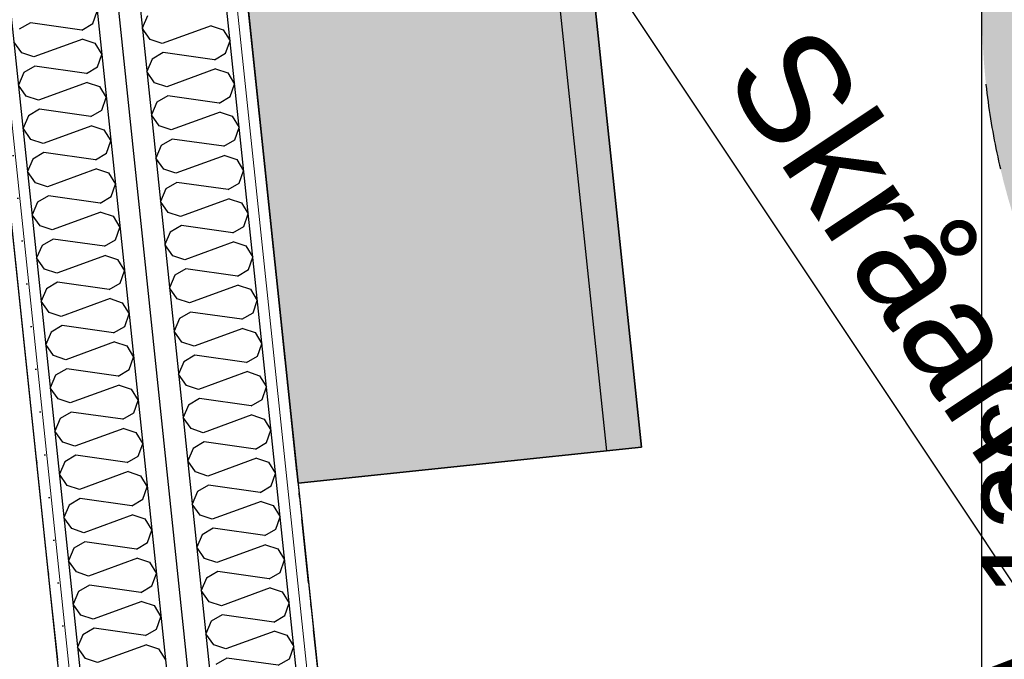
# Model space of a CAD drawing. Header units: millimetres. Extents: x -173281 to 144469, y -85977 to 83288.
# Tile 54 of 88: x -73857 to -72712, y -42637 to -41893. Entities that reach past the tile are written whole.
import ezdxf
from ezdxf.enums import TextEntityAlignment as Align

# ---------------------------------------------------------------- set-up
doc = ezdxf.new("R2010")
doc.units = ezdxf.units.MM
doc.header["$LTSCALE"] = 0.5
doc.header["$MEASUREMENT"] = 0
for name, pattern in [('Over snittplan', [260, 150, -50, 10, -50]), ('PLINE', [0]), ('Stipling', [400, 200, -200])]:
    doc.linetypes.add(name, pattern=pattern)
for name, color, linetype in [('00 Møblering fra Hellevang Kontorsystermer AS(Nye konstruksjoner)', 7, 'Continuous'), ('24-- Innervegger (Skravur)(Nye konstruksjoner)', 7, 'Continuous'), ('24-- Innervegger(Nye konstruksjoner)', 7, 'Continuous'), ('255- Gulvoverflate(Nye konstruksjoner)', 7, 'Continuous'), ('256- Faste himlinger og overflatebehandling(Nye konstruksjoner)', 7, 'Continuous'), ('279- Annet fast inventar(Nye konstruksjoner)', 7, 'Continuous'), ('862- M___Nettoareal(Nye konstruksjoner)', 7, 'Continuous'), ('862- M___Nettoareal(Polylinje)(Nye konstruksjoner)', 7, 'Continuous'), ('862- M___Nettoareal(Tekst)(Nye konstruksjoner)', 7, 'Continuous')]:
    doc.layers.add(name, color=color, linetype=linetype)
doc.layers.add('236- Innvendig kledning og overflate(Nye konstruksjoner)', color=7, linetype='Continuous', lineweight=0)
doc.styles.add('GENERATED_STYLE_1', font='arial.ttf')
doc.linetypes.add('Lydfuge betonggolv', pattern='A,0,[5,A-2607.111 Plan 1. etasje1.Shx,S=3.968254,R=0,X=0,Y=-3.46945e-18],-600,0', length=600)
pattern_1 = [(276, (0, 0), (86.12812, 9.05243), [0, -50]), (276, (45.68, -20.34), (86.12812, 9.05243), [0, -50])]

# ---------------------------------------------------------------- blocks, each defined once
blk = doc.blocks.new('Piano_A-127_129', base_point=(-73510.9, -42789.3))
at = {"layer": '862- M___Nettoareal(Polylinje)(Nye konstruksjoner)', "linetype": 'PLINE', "flags": 128}
blk.add_lwpolyline([(-73575.8, -44899), (-73974.8, -41102.6), (-74178.8, -39161.9), (-76223.2, -39161.9), (-76223.2, -43699.4), (-74915.7, -43699.4), (-74915.7, -44898.8)], close=True, dxfattribs=at)
at = {"layer": '862- M___Nettoareal(Tekst)(Nye konstruksjoner)', "style": 'GENERATED_STYLE_1'}
for tag, height, p in [('DUMMY_862', 150, (-74911, -42150.7)), ('ROOM_NAME', 150, (-74911, -42711.1)), ('DUMMY_861', 100, (-75068.2, -42310.9)), ('ROOM_NUMBER', 100, (-75068.2, -42699.7)), ('DUMMY_863', 100, (-74675.3, -42676.8))]:
    blk.add_attdef(tag, text='', height=height, rotation=90, dxfattribs=at).set_placement(p, align=Align.TOP_LEFT)
blk = doc.blocks.new('Song_kontor_A-126_130', base_point=(-72463.2, -42127.3))
at = {"layer": '862- M___Nettoareal(Polylinje)(Nye konstruksjoner)', "linetype": 'PLINE', "flags": 128}
blk.add_lwpolyline([(-71138.2, -43721.9), (-71138.2, -41086.9), (-73674.8, -41086.9), (-73274.2, -44899.1), (-71138.2, -44899.4)], close=True, dxfattribs=at)
at = {"layer": '862- M___Nettoareal(Tekst)(Nye konstruksjoner)', "style": 'GENERATED_STYLE_1'}
for tag, height, p in [('DUMMY_862', 150, (-72581, -41572.6)), ('ROOM_NAME', 150, (-72581, -42716.2)), ('DUMMY_861', 100, (-72738.2, -42316)), ('ROOM_NUMBER', 100, (-72738.2, -42704.8)), ('DUMMY_863', 100, (-72345.3, -42681.9))]:
    blk.add_attdef(tag, text='', height=height, rotation=90, dxfattribs=at).set_placement(p, align=Align.TOP_LEFT)
blk = doc.blocks.new('*X913')
at = {"layer": '24-- Innervegger (Skravur)(Nye konstruksjoner)', "linetype": 'PLINE'}
for p, q in [((-73772.1, -41897.8), (-73767.1, -41883.4)), ((-73844.8, -41896.9), (-73857.7, -41904.5)), ((-73785, -41905.4), (-73844.8, -41896.9)), ((-73785, -41905.4), (-73772.1, -41897.8)), ((-73783.9, -41915.9), (-73840.7, -41936.7)), ((-73783.9, -41915.9), (-73769.7, -41920.7)), ((-73854.8, -41931.9), (-73863.9, -41919)), ((-73769.7, -41920.7), (-73761.8, -41933.7)), ((-73840.7, -41936.7), (-73854.8, -41931.9)), ((-73766.9, -41948.1), (-73761.8, -41933.7)), ((-73839.6, -41947.2), (-73852.4, -41954.8)), ((-73779.7, -41955.7), (-73839.6, -41947.2)), ((-73779.7, -41955.7), (-73766.9, -41948.1)), ((-73852.4, -41954.8), (-73858.6, -41969.3)), ((-73849.5, -41982.2), (-73858.6, -41969.3)), ((-73778.6, -41966.2), (-73835.4, -41987)), ((-73778.6, -41966.2), (-73764.5, -41971)), ((-73764.5, -41971), (-73756.5, -41984)), ((-73835.4, -41987), (-73849.5, -41982.2)), ((-73761.6, -41998.4), (-73756.5, -41984)), ((-73834.3, -41997.5), (-73847.1, -42005.1)), ((-73774.4, -42006), (-73834.3, -41997.5)), ((-73774.4, -42006), (-73761.6, -41998.4)), ((-73847.1, -42005.1), (-73853.3, -42019.6)), ((-73844.2, -42032.6), (-73853.3, -42019.6)), ((-73773.3, -42016.6), (-73830.1, -42037.3)), ((-73773.3, -42016.6), (-73759.2, -42021.3)), ((-73759.2, -42021.3), (-73751.2, -42034.3)), ((-73830.1, -42037.3), (-73844.2, -42032.6)), ((-73756.3, -42048.7), (-73751.2, -42034.3)), ((-73841.8, -42055.4), (-73848, -42069.9)), ((-73829, -42047.8), (-73841.8, -42055.4)), ((-73769.1, -42056.3), (-73829, -42047.8)), ((-73769.1, -42056.3), (-73756.3, -42048.7)), ((-73768, -42066.9), (-73824.8, -42087.6)), ((-73768, -42066.9), (-73753.9, -42071.6)), ((-73838.9, -42082.9), (-73848, -42069.9)), ((-73753.9, -42071.6), (-73745.9, -42084.6)), ((-73824.8, -42087.6), (-73838.9, -42082.9)), ((-73751, -42099.1), (-73745.9, -42084.6)), ((-73823.7, -42098.1), (-73836.5, -42105.7)), ((-73763.8, -42106.6), (-73823.7, -42098.1)), ((-73763.8, -42106.6), (-73751, -42099.1)), ((-73836.5, -42105.7), (-73842.7, -42120.2)), ((-73833.6, -42133.2), (-73842.7, -42120.2)), ((-73762.7, -42117.2), (-73819.5, -42137.9)), ((-73762.7, -42117.2), (-73748.6, -42121.9)), ((-73748.6, -42121.9), (-73740.6, -42134.9)), ((-73819.5, -42137.9), (-73833.6, -42133.2)), ((-73745.7, -42149.4), (-73740.6, -42134.9)), ((-73831.2, -42156), (-73837.5, -42170.5)), ((-73818.4, -42148.5), (-73831.2, -42156)), ((-73758.5, -42156.9), (-73818.4, -42148.5)), ((-73758.5, -42156.9), (-73745.7, -42149.4)), ((-73757.4, -42167.5), (-73814.2, -42188.2)), ((-73757.4, -42167.5), (-73743.3, -42172.2)), ((-73828.3, -42183.5), (-73837.5, -42170.5)), ((-73743.3, -42172.2), (-73735.4, -42185.3)), ((-73814.2, -42188.2), (-73828.3, -42183.5)), ((-73740.4, -42199.7), (-73735.4, -42185.3)), ((-73813.1, -42198.8), (-73825.9, -42206.3)), ((-73753.2, -42207.2), (-73813.1, -42198.8)), ((-73753.2, -42207.2), (-73740.4, -42199.7)), ((-73825.9, -42206.3), (-73832.2, -42220.9)), ((-73823.1, -42233.8), (-73832.2, -42220.9)), ((-73752.1, -42217.8), (-73808.9, -42238.5)), ((-73752.1, -42217.8), (-73738, -42222.5)), ((-73738, -42222.5), (-73730.1, -42235.6)), ((-73808.9, -42238.5), (-73823.1, -42233.8)), ((-73735.1, -42250), (-73730.1, -42235.6)), ((-73807.8, -42249.1), (-73820.7, -42256.6)), ((-73748, -42257.5), (-73807.8, -42249.1)), ((-73748, -42257.5), (-73735.1, -42250)), ((-73820.7, -42256.6), (-73826.9, -42271.2)), ((-73817.8, -42284.1), (-73826.9, -42271.2)), ((-73746.8, -42268.1), (-73803.7, -42288.8)), ((-73746.8, -42268.1), (-73732.7, -42272.8)), ((-73732.7, -42272.8), (-73724.8, -42285.9)), ((-73803.7, -42288.8), (-73817.8, -42284.1)), ((-73729.8, -42300.3), (-73724.8, -42285.9)), ((-73815.4, -42306.9), (-73821.6, -42321.5)), ((-73802.5, -42299.4), (-73815.4, -42306.9)), ((-73742.7, -42307.8), (-73802.5, -42299.4)), ((-73742.7, -42307.8), (-73729.8, -42300.3)), ((-73741.6, -42318.4), (-73798.4, -42339.1)), ((-73741.6, -42318.4), (-73727.4, -42323.1)), ((-73812.5, -42334.4), (-73821.6, -42321.5)), ((-73727.4, -42323.1), (-73719.5, -42336.2)), ((-73798.4, -42339.1), (-73812.5, -42334.4)), ((-73724.6, -42350.6), (-73719.5, -42336.2)), ((-73797.3, -42349.7), (-73810.1, -42357.2)), ((-73737.4, -42358.1), (-73797.3, -42349.7)), ((-73737.4, -42358.1), (-73724.6, -42350.6)), ((-73810.1, -42357.2), (-73816.3, -42371.8)), ((-73807.2, -42384.7), (-73816.3, -42371.8)), ((-73736.3, -42368.7), (-73793.1, -42389.4)), ((-73736.3, -42368.7), (-73722.2, -42373.4)), ((-73722.2, -42373.4), (-73714.2, -42386.5)), ((-73793.1, -42389.4), (-73807.2, -42384.7)), ((-73719.3, -42400.9), (-73714.2, -42386.5)), ((-73804.8, -42407.5), (-73811, -42422.1)), ((-73792, -42400), (-73804.8, -42407.5)), ((-73732.1, -42408.5), (-73792, -42400)), ((-73732.1, -42408.5), (-73719.3, -42400.9)), ((-73801.9, -42435), (-73811, -42422.1)), ((-73731, -42419), (-73787.8, -42439.7)), ((-73731, -42419), (-73716.9, -42423.7)), ((-73716.9, -42423.7), (-73708.9, -42436.8)), ((-73787.8, -42439.7), (-73801.9, -42435)), ((-73714, -42451.2), (-73708.9, -42436.8)), ((-73786.7, -42450.3), (-73799.5, -42457.9)), ((-73726.8, -42458.8), (-73786.7, -42450.3)), ((-73726.8, -42458.8), (-73714, -42451.2)), ((-73799.5, -42457.9), (-73805.7, -42472.4)), ((-73796.6, -42485.3), (-73805.7, -42472.4)), ((-73725.7, -42469.3), (-73782.5, -42490)), ((-73725.7, -42469.3), (-73711.6, -42474)), ((-73711.6, -42474), (-73703.6, -42487.1)), ((-73782.5, -42490), (-73796.6, -42485.3)), ((-73708.7, -42501.5), (-73703.6, -42487.1)), ((-73781.4, -42500.6), (-73794.2, -42508.2)), ((-73721.5, -42509.1), (-73781.4, -42500.6)), ((-73721.5, -42509.1), (-73708.7, -42501.5)), ((-73794.2, -42508.2), (-73800.4, -42522.7)), ((-73791.3, -42535.6), (-73800.4, -42522.7)), ((-73720.4, -42519.6), (-73777.2, -42540.4)), ((-73720.4, -42519.6), (-73706.3, -42524.4)), ((-73706.3, -42524.4), (-73698.3, -42537.4)), ((-73777.2, -42540.4), (-73791.3, -42535.6)), ((-73703.4, -42551.8), (-73698.3, -42537.4)), ((-73788.9, -42558.5), (-73795.2, -42573)), ((-73776.1, -42550.9), (-73788.9, -42558.5)), ((-73716.2, -42559.4), (-73776.1, -42550.9)), ((-73716.2, -42559.4), (-73703.4, -42551.8)), ((-73715.1, -42570), (-73771.9, -42590.7)), ((-73715.1, -42570), (-73701, -42574.7)), ((-73786, -42586), (-73795.2, -42573)), ((-73701, -42574.7), (-73693.1, -42587.7)), ((-73771.9, -42590.7), (-73786, -42586)), ((-73698.1, -42602.1), (-73693.1, -42587.7)), ((-73770.8, -42601.2), (-73783.6, -42608.8)), ((-73710.9, -42609.7), (-73770.8, -42601.2)), ((-73710.9, -42609.7), (-73698.1, -42602.1)), ((-73783.6, -42608.8), (-73789.9, -42623.3)), ((-73780.8, -42636.3), (-73789.9, -42623.3)), ((-73709.8, -42620.3), (-73766.6, -42641)), ((-73709.8, -42620.3), (-73695.7, -42625)), ((-73695.7, -42625), (-73687.8, -42638)), ((-73766.6, -42641), (-73780.8, -42636.3))]:
    blk.add_line(p, q, dxfattribs=at)
blk = doc.blocks.new('*X915')
at = {"layer": '24-- Innervegger (Skravur)(Nye konstruksjoner)', "linetype": 'PLINE'}
for p, q in [((-73708.5, -41888.8), (-73714.7, -41903.3)), ((-73705.6, -41916.3), (-73714.7, -41903.3)), ((-73634.7, -41900.3), (-73691.5, -41921)), ((-73634.7, -41900.3), (-73620.6, -41905)), ((-73620.6, -41905), (-73612.6, -41918)), ((-73691.5, -41921), (-73705.6, -41916.3)), ((-73617.7, -41932.4), (-73612.6, -41918)), ((-73703.2, -41939.1), (-73709.4, -41953.6)), ((-73690.4, -41931.5), (-73703.2, -41939.1)), ((-73630.5, -41940), (-73690.4, -41931.5)), ((-73630.5, -41940), (-73617.7, -41932.4)), ((-73629.4, -41950.6), (-73686.2, -41971.3)), ((-73629.4, -41950.6), (-73615.3, -41955.3)), ((-73700.3, -41966.6), (-73709.4, -41953.6)), ((-73615.3, -41955.3), (-73607.3, -41968.3)), ((-73686.2, -41971.3), (-73700.3, -41966.6)), ((-73612.4, -41982.8), (-73607.3, -41968.3)), ((-73685.1, -41981.9), (-73697.9, -41989.4)), ((-73625.2, -41990.3), (-73685.1, -41981.9)), ((-73625.2, -41990.3), (-73612.4, -41982.8)), ((-73697.9, -41989.4), (-73704.1, -42003.9)), ((-73695, -42016.9), (-73704.1, -42003.9)), ((-73624.1, -42000.9), (-73680.9, -42021.6)), ((-73624.1, -42000.9), (-73610, -42005.6)), ((-73610, -42005.6), (-73602, -42018.6)), ((-73680.9, -42021.6), (-73695, -42016.9)), ((-73607.1, -42033.1), (-73602, -42018.6)), ((-73679.8, -42032.2), (-73692.6, -42039.7)), ((-73619.9, -42040.6), (-73679.8, -42032.2)), ((-73692.6, -42039.7), (-73698.9, -42054.3)), ((-73619.9, -42040.6), (-73607.1, -42033.1)), ((-73689.7, -42067.2), (-73698.9, -42054.3)), ((-73618.8, -42051.2), (-73675.6, -42071.9)), ((-73618.8, -42051.2), (-73604.7, -42055.9)), ((-73675.6, -42071.9), (-73689.7, -42067.2)), ((-73604.7, -42055.9), (-73596.8, -42069)), ((-73601.8, -42083.4), (-73596.8, -42069)), ((-73687.3, -42090), (-73693.6, -42104.6)), ((-73674.5, -42082.5), (-73687.3, -42090)), ((-73614.6, -42090.9), (-73674.5, -42082.5)), ((-73614.6, -42090.9), (-73601.8, -42083.4)), ((-73613.5, -42101.5), (-73670.3, -42122.2)), ((-73613.5, -42101.5), (-73599.4, -42106.2)), ((-73684.5, -42117.5), (-73693.6, -42104.6)), ((-73599.4, -42106.2), (-73591.5, -42119.3)), ((-73670.3, -42122.2), (-73684.5, -42117.5)), ((-73596.5, -42133.7), (-73591.5, -42119.3)), ((-73669.2, -42132.8), (-73682.1, -42140.3)), ((-73609.4, -42141.2), (-73669.2, -42132.8)), ((-73609.4, -42141.2), (-73596.5, -42133.7)), ((-73682.1, -42140.3), (-73688.3, -42154.9)), ((-73679.2, -42167.8), (-73688.3, -42154.9)), ((-73608.2, -42151.8), (-73665, -42172.5)), ((-73608.2, -42151.8), (-73594.1, -42156.5)), ((-73594.1, -42156.5), (-73586.2, -42169.6)), ((-73665, -42172.5), (-73679.2, -42167.8)), ((-73591.2, -42184), (-73586.2, -42169.6)), ((-73676.8, -42190.6), (-73683, -42205.2)), ((-73663.9, -42183.1), (-73676.8, -42190.6)), ((-73604.1, -42191.5), (-73663.9, -42183.1)), ((-73604.1, -42191.5), (-73591.2, -42184)), ((-73603, -42202.1), (-73659.8, -42222.8)), ((-73603, -42202.1), (-73588.8, -42206.8)), ((-73673.9, -42218.1), (-73683, -42205.2)), ((-73588.8, -42206.8), (-73580.9, -42219.9)), ((-73659.8, -42222.8), (-73673.9, -42218.1)), ((-73585.9, -42234.3), (-73580.9, -42219.9)), ((-73658.6, -42233.4), (-73671.5, -42240.9)), ((-73598.8, -42241.8), (-73658.6, -42233.4)), ((-73598.8, -42241.8), (-73585.9, -42234.3)), ((-73671.5, -42240.9), (-73677.7, -42255.5)), ((-73668.6, -42268.4), (-73677.7, -42255.5)), ((-73597.7, -42252.4), (-73654.5, -42273.1)), ((-73597.7, -42252.4), (-73583.5, -42257.1)), ((-73583.5, -42257.1), (-73575.6, -42270.2)), ((-73654.5, -42273.1), (-73668.6, -42268.4)), ((-73580.7, -42284.6), (-73575.6, -42270.2)), ((-73653.4, -42283.7), (-73666.2, -42291.3)), ((-73593.5, -42292.2), (-73653.4, -42283.7)), ((-73593.5, -42292.2), (-73580.7, -42284.6)), ((-73666.2, -42291.3), (-73672.4, -42305.8)), ((-73663.3, -42318.7), (-73672.4, -42305.8)), ((-73592.4, -42302.7), (-73649.2, -42323.4)), ((-73592.4, -42302.7), (-73578.3, -42307.4)), ((-73578.3, -42307.4), (-73570.3, -42320.5)), ((-73649.2, -42323.4), (-73663.3, -42318.7)), ((-73575.4, -42334.9), (-73570.3, -42320.5)), ((-73660.9, -42341.6), (-73667.1, -42356.1)), ((-73648.1, -42334), (-73660.9, -42341.6)), ((-73588.2, -42342.5), (-73648.1, -42334)), ((-73588.2, -42342.5), (-73575.4, -42334.9)), ((-73587.1, -42353), (-73643.9, -42373.8)), ((-73587.1, -42353), (-73573, -42357.8)), ((-73658, -42369), (-73667.1, -42356.1)), ((-73573, -42357.8), (-73565, -42370.8)), ((-73643.9, -42373.8), (-73658, -42369)), ((-73570.1, -42385.2), (-73565, -42370.8)), ((-73642.8, -42384.3), (-73655.6, -42391.9)), ((-73582.9, -42392.8), (-73642.8, -42384.3)), ((-73582.9, -42392.8), (-73570.1, -42385.2)), ((-73655.6, -42391.9), (-73661.8, -42406.4)), ((-73652.7, -42419.3), (-73661.8, -42406.4)), ((-73581.8, -42403.3), (-73638.6, -42424.1)), ((-73581.8, -42403.3), (-73567.7, -42408.1)), ((-73567.7, -42408.1), (-73559.7, -42421.1)), ((-73638.6, -42424.1), (-73652.7, -42419.3)), ((-73564.8, -42435.5), (-73559.7, -42421.1)), ((-73650.3, -42442.2), (-73656.5, -42456.7)), ((-73637.5, -42434.6), (-73650.3, -42442.2)), ((-73577.6, -42443.1), (-73637.5, -42434.6)), ((-73577.6, -42443.1), (-73564.8, -42435.5)), ((-73576.5, -42453.7), (-73633.3, -42474.4)), ((-73576.5, -42453.7), (-73562.4, -42458.4)), ((-73647.4, -42469.7), (-73656.5, -42456.7)), ((-73562.4, -42458.4), (-73554.5, -42471.4)), ((-73633.3, -42474.4), (-73647.4, -42469.7)), ((-73559.5, -42485.8), (-73554.5, -42471.4)), ((-73632.2, -42484.9), (-73645, -42492.5)), ((-73572.3, -42493.4), (-73632.2, -42484.9)), ((-73572.3, -42493.4), (-73559.5, -42485.8)), ((-73645, -42492.5), (-73651.3, -42507)), ((-73642.2, -42520), (-73651.3, -42507)), ((-73571.2, -42504), (-73628, -42524.7)), ((-73571.2, -42504), (-73557.1, -42508.7)), ((-73557.1, -42508.7), (-73549.2, -42521.7)), ((-73628, -42524.7), (-73642.2, -42520)), ((-73554.2, -42536.2), (-73549.2, -42521.7)), ((-73626.9, -42535.2), (-73639.8, -42542.8)), ((-73567.1, -42543.7), (-73626.9, -42535.2)), ((-73567.1, -42543.7), (-73554.2, -42536.2)), ((-73639.8, -42542.8), (-73646, -42557.3)), ((-73636.9, -42570.3), (-73646, -42557.3)), ((-73565.9, -42554.3), (-73622.7, -42575)), ((-73565.9, -42554.3), (-73551.8, -42559)), ((-73551.8, -42559), (-73543.9, -42572)), ((-73622.7, -42575), (-73636.9, -42570.3)), ((-73548.9, -42586.5), (-73543.9, -42572)), ((-73634.5, -42593.1), (-73640.7, -42607.6)), ((-73621.6, -42585.6), (-73634.5, -42593.1)), ((-73561.8, -42594), (-73621.6, -42585.6)), ((-73561.8, -42594), (-73548.9, -42586.5)), ((-73560.7, -42604.6), (-73617.5, -42625.3)), ((-73560.7, -42604.6), (-73546.5, -42609.3)), ((-73631.6, -42620.6), (-73640.7, -42607.6)), ((-73546.5, -42609.3), (-73538.6, -42622.4)), ((-73617.5, -42625.3), (-73631.6, -42620.6)), ((-73543.6, -42636.8), (-73538.6, -42622.4)), ((-73616.3, -42635.9), (-73629.2, -42643.4)), ((-73556.5, -42644.3), (-73616.3, -42635.9)), ((-73556.5, -42644.3), (-73543.6, -42636.8))]:
    blk.add_line(p, q, dxfattribs=at)
blk = doc.blocks.new('Skilt handikap[256]', base_point=(-72738.2, -42681.9))
at = {"layer": '279- Annet fast inventar(Nye konstruksjoner)', "linetype": 'Continuous'}
blk.add_hatch(color=256, dxfattribs=at).paths.add_polyline_path([(-71138.2, -41881.9, 1), (-72738.2, -41881.9, 1)])
at = {"layer": '279- Annet fast inventar(Nye konstruksjoner)', "linetype": 'Stipling', "flags": 128}
blk.add_lwpolyline([(-71138.2, -41881.9, 1), (-72738.2, -41881.9, 1)], format="xyb", close=True, dxfattribs=at)

msp = doc.modelspace()

# ---------------------------------------------------------------- hatches: boundary and pattern name
at = {"layer": '00 Møblering fra Hellevang Kontorsystermer AS(Nye konstruksjoner)', "linetype": 'Continuous'}
msp.add_hatch(color=256, dxfattribs=at).paths.add_polyline_path([(-73659.2, -41236.1), (-73260, -41194.1), (-73134.2, -42390.4), (-73533.4, -42432.4)])
at = {"layer": '24-- Innervegger (Skravur)(Nye konstruksjoner)', "linetype": 'Continuous'}
h = msp.add_hatch(dxfattribs=at)
h.set_pattern_fill('Gips', color=256, style=0, pattern_type=2)
h.set_pattern_definition(pattern_1)
h.paths.add_polyline_path([(-74006.7, -40799.4), (-73564, -45011.9), (-73551.4, -45011.9), (-73994.1, -40799.4)])
h = msp.add_hatch(dxfattribs=at)
h.set_pattern_fill('Gips', color=256, style=0, pattern_type=2)
h.set_pattern_definition(pattern_1)
h.paths.add_polyline_path([(-73992.8, -40811.9), (-73551.4, -45011.9), (-73538.8, -45011.9), (-73980.3, -40811.9)])
h = msp.add_hatch(dxfattribs=at)
h.set_pattern_fill('Gips', color=256, style=0, pattern_type=2)
h.set_pattern_definition(pattern_1)
h.paths.add_polyline_path([(-73701.3, -41074.4), (-73287.4, -45011.9), (-73274.9, -45011.9), (-73688.7, -41074.4)])
h = msp.add_hatch(dxfattribs=at)
h.set_pattern_fill('Gips', color=256, style=0, pattern_type=2)
h.set_pattern_definition(pattern_1)
h.paths.add_polyline_path([(-73687.4, -41086.9), (-73274.9, -45011.9), (-73262.3, -45011.9), (-73674.8, -41086.9)])

# ---------------------------------------------------------------- linework, layer by layer
at = {"layer": '00 Møblering fra Hellevang Kontorsystermer AS(Nye konstruksjoner)', "linetype": 'PLINE', "flags": 128}
msp.add_lwpolyline([(-73659.2, -41236.1), (-73260, -41194.1), (-73134.2, -42390.4), (-73533.4, -42432.4)], close=True, dxfattribs=at)
at = {"layer": '00 Møblering fra Hellevang Kontorsystermer AS(Nye konstruksjoner)', "linetype": 'PLINE'}
msp.add_lwpolyline([(-73659.2, -41236.1), (-73533.4, -42432.4), (-73134.2, -42390.4), (-73260, -41194.1)], close=True, dxfattribs=at)
msp.add_lwpolyline([(-73300.7, -41198.4), (-73175, -42394.7)], dxfattribs=at)
at = {"layer": '236- Innvendig kledning og overflate(Nye konstruksjoner)', "linetype": 'PLINE'}
for p, q in [((-73992.8, -40811.9), (-73551.4, -45011.9)), ((-73274.9, -45011.9), (-73688.7, -41074.4))]:
    msp.add_line(p, q, dxfattribs=at)
at = {"layer": '236- Innvendig kledning og overflate(Nye konstruksjoner)', "linetype": 'PLINE', "flags": 128}
for points in [[(-74008, -40786.9), (-73564, -45011.9)], [(-73262.3, -45011.9), (-73674.8, -41086.9)]]:
    msp.add_lwpolyline(points, dxfattribs=at)
at = {"layer": '24-- Innervegger(Nye konstruksjoner)', "linetype": 'PLINE'}
for p, q in [((-73969.7, -40911.9), (-73538.8, -45011.9)), ((-73863.9, -40961.9), (-73438.3, -45011.9)), ((-73803.1, -41061.9), (-73388, -45011.9)), ((-73287.4, -45011.9), (-73702.6, -41061.9))]:
    msp.add_line(p, q, dxfattribs=at)
at = {"layer": '255- Gulvoverflate(Nye konstruksjoner)', "linetype": 'Lydfuge betonggolv'}
msp.add_line((-73413.2, -45011.6), (-74043.7, -39011.9), dxfattribs=at)
at = {"layer": '256- Faste himlinger og overflatebehandling(Nye konstruksjoner)', "linetype": 'PLINE'}
msp.add_line((-71138.2, -44899.4), (-73674.8, -41086.9), dxfattribs=at)
at = {"layer": '256- Faste himlinger og overflatebehandling(Nye konstruksjoner)', "linetype": 'Over snittplan', "flags": 128}
for points in [[(-74174.6, -39201.9), (-73695.3, -43761.9)], [(-73398.9, -43711.9), (-73674.8, -41086.9)]]:
    msp.add_lwpolyline(points, dxfattribs=at)
at = {"layer": '256- Faste himlinger og overflatebehandling(Nye konstruksjoner)', "linetype": 'PLINE'}
msp.add_lwpolyline([(-72738.2, -43291.9), (-72738.2, -41491.9), (-71538.2, -41491.9), (-71538.2, -43291.9)], close=True, dxfattribs=at)

# ---------------------------------------------------------------- block references
at = {"layer": '24-- Innervegger(Nye konstruksjoner)'}
for name in ['*X913', '*X915']:
    msp.add_blockref(name, (0, 0), dxfattribs=at)
at = {"layer": '279- Annet fast inventar(Nye konstruksjoner)', "linetype": 'PLINE'}
msp.add_blockref('Skilt handikap[256]', (-72738.2, -42681.9), dxfattribs=at)
at = {"layer": '862- M___Nettoareal(Nye konstruksjoner)', "linetype": 'Continuous'}
msp.add_blockref('Piano_A-127_129', (-73510.9, -42789.3), dxfattribs=at)
ref = msp.add_blockref('Song_kontor_A-126_130', (-72463.2, -42127.3), dxfattribs=at)
ref.add_attrib('ROOM_NUMBER', 'A-126', dxfattribs={"layer": '862- M___Nettoareal(Tekst)(Nye konstruksjoner)', "color": 7, "height": 100, "rotation": 90, "style": 'GENERATED_STYLE_1'}).set_placement((-72738.2, -42704.8), align=Align.TOP_LEFT)

# ---------------------------------------------------------------- texts
at = {"layer": '256- Faste himlinger og overflatebehandling(Nye konstruksjoner)', "linetype": 'Continuous', "insert": (-72936.8, -41889.5), "char_height": 125, "attachment_point": 1, "rotation": 303.6382, "style": 'GENERATED_STYLE_1'}
msp.add_mtext('\\A1;{\\pql;\\fArial|b0|i0|c0|p0;\\W1.000000;Skråande\\fArial|b0|i0|c0|p0;\\W1.000000; perforert gipshimling}', dxfattribs=at)

doc.saveas('drawing.dxf')
